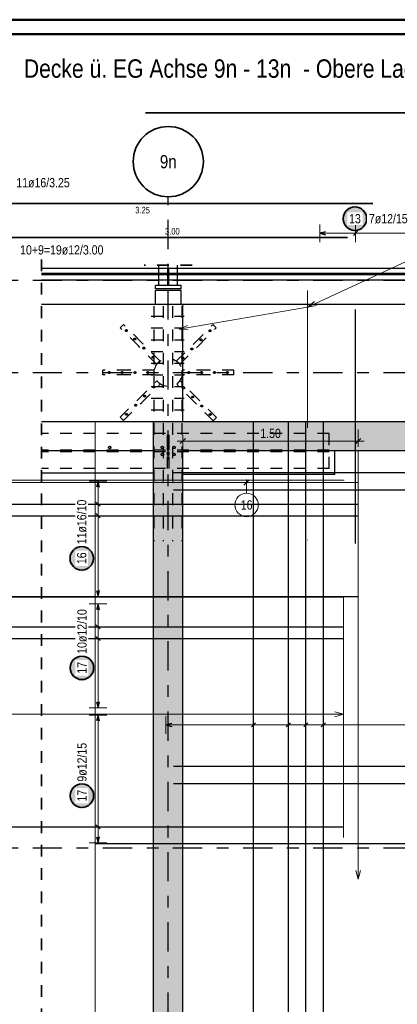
# Model space of a CAD drawing. Header units: millimetres. Extents: x -2.9 to 37.2, y -2.8 to 21.
# Tile 9 of 15: x 1.9 to 5.1, y 12.6 to 21. Entities that reach past the tile are written whole.
import ezdxf
from ezdxf.enums import TextEntityAlignment as Align

# ---------------------------------------------------------------- set-up
doc = ezdxf.new("R2010")
doc.units = ezdxf.units.MM
doc.linetypes.add('DASHDOTX2', pattern=[2, 1, -0.5, 0, -0.5])
doc.linetypes.add('HIDDEN', pattern=[0.375, 0.25, -0.125])
for name, color, linetype, lineweight in [('Achsen', 7, 'Continuous', 20), ('Mattenbewehrung', 7, 'Continuous', 20), ('Schraffuren', 7, 'Continuous', 20), ('Stabstahl', 7, 'Continuous', 20)]:
    doc.layers.add(name, color=color, linetype=linetype, lineweight=lineweight)
doc.styles.add('Arial Narrow', font='ARIALN.TTF')
doc.dimstyles.new('Arch_Strakon_dimstyle', dxfattribs={"dimtxt": 7.875, "dimasz": 1, "dimexe": 1.25, "dimexo": 0.0625, "dimgap": 1, "dimtad": 0, "dimzin": 12, "dimdsep": 46, "dimtxsty": 'Arial Narrow', "dimblk": 'Arrowhead_Tick', "dimsah": 1, "dimcen": 0, "dimse1": 1, "dimse2": 1, "dimclrd": 6, "dimclrt": 2, "dimazin": 0, "dimtfac": 1, "dimtdec": 4, "dimtmove": 0, "dimatfit": 3, "dimldrblk": 'NONE', "dimfxl": 1, "dimtvp": 1, "dimtolj": 1, "dimtzin": 0, "dimlwd": 13, "dimarcsym": 2})

# ---------------------------------------------------------------- blocks, each defined once
blk = doc.blocks.new('Arrowhead_Tick')
at = {"color": 0, "linetype": 'Continuous', "lineweight": -2}
for p, q in [((0, 10), (0, -5)), ((-1, 0), (0, 0)), ((5, 0), (0, 0))]:
    blk.add_line(p, q, dxfattribs=at)
at = {"color": 2, "linetype": 'Continuous', "lineweight": 35}
blk.add_line((2.21, 2.21), (-2.21, -2.21), dxfattribs=at)
blk = doc.blocks.new('*D13')
at = {"layer": 'Achsen', "color": 6, "linetype": 'Continuous', "lineweight": 13}
blk.add_line((3.3109, 17.425), (4.7909, 17.425), dxfattribs=at)
at = {"layer": 'Defpoints', "color": 0}
for p in [(4.8009, 17.425), (3.3009, 17.3404), (4.8009, 17.0704)]:
    blk.add_point(p, dxfattribs=at)
at = {"layer": 'Achsen', "color": 6, "lineweight": 13, "xscale": 0.01, "yscale": 0.01, "zscale": 0.01}
blk.add_blockref('Arrowhead_Tick', (4.8009, 17.425), dxfattribs=at)
at = {"layer": 'Achsen', "color": 6, "lineweight": 13, "xscale": 0.01, "yscale": 0.01, "zscale": 0.01, "rotation": 180}
blk.add_blockref('Arrowhead_Tick', (3.3009, 17.425), dxfattribs=at)
at = {"layer": 'Achsen', "color": 2, "lineweight": -2, "insert": (4.0509, 17.4902), "char_height": 0.07875, "attachment_point": 5, "style": 'Arial Narrow'}
blk.add_mtext('\\A1;1.50', dxfattribs=at)
blk = doc.blocks.new('_None')

msp = doc.modelspace()

# ---------------------------------------------------------------- hatches: boundary and pattern name
at = {"layer": 'Achsen', "lineweight": 25, "true_color": 0xffffff}
for points in [[(2.545516, 16.423054), (2.545449, 16.426893), (2.545248, 16.430727), (2.544913, 16.434552), (2.544445, 16.438363), (2.543845, 16.442155), (2.543112, 16.445924), (2.542248, 16.449665), (2.541254, 16.453374), (2.540132, 16.457046), (2.538882, 16.460676), (2.537506, 16.464261), (2.536006, 16.467795), (2.534383, 16.471275), (2.53264, 16.474696), (2.530778, 16.478054), (2.528801, 16.481345), (2.52671, 16.484565), (2.524508, 16.48771), (2.522197, 16.490777), (2.519781, 16.493761), (2.517262, 16.496658), (2.514643, 16.499466), (2.511928, 16.502181), (2.50912, 16.5048), (2.506222, 16.507319), (2.503238, 16.509735), (2.500172, 16.512046), (2.497027, 16.514248), (2.493807, 16.516339), (2.490516, 16.518317), (2.487158, 16.520178), (2.483736, 16.521921), (2.480257, 16.523544), (2.476722, 16.525044), (2.473138, 16.52642), (2.469508, 16.52767), (2.465836, 16.528793), (2.462127, 16.529787), (2.458386, 16.53065), (2.454617, 16.531383), (2.450825, 16.531983), (2.447014, 16.532451), (2.443189, 16.532786), (2.439355, 16.532987), (2.435516, 16.533054), (2.431677, 16.532987), (2.427842, 16.532786), (2.424018, 16.532451), (2.420207, 16.531983), (2.416414, 16.531383), (2.412645, 16.53065), (2.408904, 16.529787), (2.405196, 16.528793), (2.401524, 16.52767), (2.397893, 16.52642), (2.394309, 16.525044), (2.390775, 16.523544), (2.387295, 16.521921), (2.383874, 16.520178), (2.380516, 16.518317), (2.377225, 16.516339), (2.374004, 16.514248), (2.370859, 16.512046), (2.367793, 16.509735), (2.364809, 16.507319), (2.361911, 16.5048), (2.359103, 16.502181), (2.356388, 16.499466), (2.35377, 16.496658), (2.351251, 16.493761), (2.348834, 16.490777), (2.346524, 16.48771), (2.344322, 16.484565), (2.34223, 16.481345), (2.340253, 16.478054), (2.338391, 16.474696), (2.336648, 16.471275), (2.335026, 16.467795), (2.333525, 16.464261), (2.332149, 16.460676), (2.330899, 16.457046), (2.329777, 16.453374), (2.328783, 16.449665), (2.327919, 16.445924), (2.327187, 16.442155), (2.326586, 16.438363), (2.326118, 16.434552), (2.325784, 16.430727), (2.325583, 16.426893), (2.325516, 16.423054), (2.325583, 16.419215), (2.325784, 16.415381), (2.326118, 16.411556), (2.326586, 16.407745), (2.327187, 16.403953), (2.327919, 16.400184), (2.328783, 16.396443), (2.329777, 16.392734), (2.330899, 16.389062), (2.332149, 16.385432), (2.333525, 16.381847), (2.335026, 16.378313), (2.336648, 16.374833), (2.338391, 16.371412), (2.340253, 16.368054), (2.34223, 16.364763), (2.344322, 16.361543), (2.346524, 16.358398), (2.348834, 16.355331), (2.351251, 16.352347), (2.35377, 16.34945), (2.356388, 16.346642), (2.359103, 16.343927), (2.361911, 16.341308), (2.364809, 16.338789), (2.367793, 16.336373), (2.370859, 16.334062), (2.374004, 16.33186), (2.377225, 16.329769), (2.380516, 16.327791), (2.383874, 16.32593), (2.387295, 16.324187), (2.390775, 16.322564), (2.394309, 16.321064), (2.397893, 16.319688), (2.401524, 16.318438), (2.405196, 16.317315), (2.408904, 16.316321), (2.412645, 16.315458), (2.416414, 16.314725), (2.420207, 16.314124), (2.424018, 16.313657), (2.427842, 16.313322), (2.431677, 16.313121), (2.435516, 16.313054), (2.439355, 16.313121), (2.443189, 16.313322), (2.447014, 16.313657), (2.450825, 16.314124), (2.454617, 16.314725), (2.458386, 16.315458), (2.462127, 16.316321), (2.465836, 16.317315), (2.469508, 16.318438), (2.473138, 16.319688), (2.476722, 16.321064), (2.480257, 16.322564), (2.483736, 16.324187), (2.487158, 16.32593), (2.490516, 16.327791), (2.493807, 16.329769), (2.497027, 16.33186), (2.500172, 16.334062), (2.503238, 16.336373), (2.506222, 16.338789), (2.50912, 16.341308), (2.511928, 16.343927), (2.514643, 16.346642), (2.517262, 16.34945), (2.519781, 16.352347), (2.522197, 16.355331), (2.524508, 16.358398), (2.52671, 16.361543), (2.528801, 16.364763), (2.530778, 16.368054), (2.53264, 16.371412), (2.534383, 16.374833), (2.536006, 16.378313), (2.537506, 16.381847), (2.538882, 16.385432), (2.540132, 16.389062), (2.541254, 16.392734), (2.542248, 16.396443), (2.543112, 16.400184), (2.543845, 16.403953), (2.544445, 16.407745), (2.544913, 16.411556), (2.545248, 16.415381)], [(2.5475, 15.487234), (2.547433, 15.491073), (2.547232, 15.494907), (2.546897, 15.498732), (2.546429, 15.502543), (2.545829, 15.506336), (2.545096, 15.510105), (2.544233, 15.513846), (2.543239, 15.517554), (2.542116, 15.521226), (2.540866, 15.524856), (2.53949, 15.528441), (2.53799, 15.531975), (2.536367, 15.535455), (2.534624, 15.538876), (2.532763, 15.542234), (2.530785, 15.545525), (2.528694, 15.548745), (2.526492, 15.551891), (2.524181, 15.554957), (2.521765, 15.557941), (2.519246, 15.560839), (2.516627, 15.563647), (2.513912, 15.566362), (2.511104, 15.56898), (2.508207, 15.571499), (2.505223, 15.573915), (2.502156, 15.576226), (2.499011, 15.578428), (2.495791, 15.58052), (2.4925, 15.582497), (2.489142, 15.584358), (2.485721, 15.586102), (2.482241, 15.587724), (2.478707, 15.589224), (2.475122, 15.5906), (2.471492, 15.59185), (2.46782, 15.592973), (2.464111, 15.593967), (2.46037, 15.59483), (2.456601, 15.595563), (2.452809, 15.596164), (2.448998, 15.596632), (2.445173, 15.596966), (2.441339, 15.597167), (2.4375, 15.597234), (2.433661, 15.597167), (2.429827, 15.596966), (2.426002, 15.596632), (2.422191, 15.596164), (2.418399, 15.595563), (2.41463, 15.59483), (2.410889, 15.593967), (2.40718, 15.592973), (2.403508, 15.59185), (2.399878, 15.5906), (2.396293, 15.589224), (2.392759, 15.587724), (2.389279, 15.586102), (2.385858, 15.584358), (2.3825, 15.582497), (2.379209, 15.58052), (2.375989, 15.578428), (2.372844, 15.576226), (2.369777, 15.573915), (2.366793, 15.571499), (2.363896, 15.56898), (2.361088, 15.566362), (2.358373, 15.563647), (2.355754, 15.560839), (2.353235, 15.557941), (2.350819, 15.554957), (2.348508, 15.551891), (2.346306, 15.548745), (2.344215, 15.545525), (2.342237, 15.542234), (2.340376, 15.538876), (2.338633, 15.535455), (2.33701, 15.531975), (2.33551, 15.528441), (2.334134, 15.524856), (2.332884, 15.521226), (2.331761, 15.517554), (2.330767, 15.513846), (2.329904, 15.510105), (2.329171, 15.506336), (2.328571, 15.502543), (2.328103, 15.498732), (2.327768, 15.494907), (2.327567, 15.491073), (2.3275, 15.487234), (2.327567, 15.483395), (2.327768, 15.479561), (2.328103, 15.475736), (2.328571, 15.471925), (2.329171, 15.468133), (2.329904, 15.464364), (2.330767, 15.460623), (2.331761, 15.456914), (2.332884, 15.453242), (2.334134, 15.449612), (2.33551, 15.446028), (2.33701, 15.442493), (2.338633, 15.439013), (2.340376, 15.435592), (2.342237, 15.432234), (2.344215, 15.428943), (2.346306, 15.425723), (2.348508, 15.422578), (2.350819, 15.419511), (2.353235, 15.416528), (2.355754, 15.41363), (2.358373, 15.410822), (2.361088, 15.408107), (2.363896, 15.405488), (2.366793, 15.402969), (2.369777, 15.400553), (2.372844, 15.398242), (2.375989, 15.39604), (2.379209, 15.393949), (2.3825, 15.391971), (2.385858, 15.39011), (2.389279, 15.388367), (2.392759, 15.386744), (2.396293, 15.385244), (2.399878, 15.383868), (2.403508, 15.382618), (2.40718, 15.381495), (2.410889, 15.380502), (2.41463, 15.379638), (2.418399, 15.378905), (2.422191, 15.378305), (2.426002, 15.377837), (2.429827, 15.377502), (2.433661, 15.377301), (2.4375, 15.377234), (2.441339, 15.377301), (2.445173, 15.377502), (2.448998, 15.377837), (2.452809, 15.378305), (2.456601, 15.378905), (2.46037, 15.379638), (2.464111, 15.380502), (2.46782, 15.381495), (2.471492, 15.382618), (2.475122, 15.383868), (2.478707, 15.385244), (2.482241, 15.386744), (2.485721, 15.388367), (2.489142, 15.39011), (2.4925, 15.391971), (2.495791, 15.393949), (2.499011, 15.39604), (2.502156, 15.398242), (2.505223, 15.400553), (2.508207, 15.402969), (2.511104, 15.405488), (2.513912, 15.408107), (2.516627, 15.410822), (2.519246, 15.41363), (2.521765, 15.416528), (2.524181, 15.419511), (2.526492, 15.422578), (2.528694, 15.425723), (2.530785, 15.428943), (2.532763, 15.432234), (2.534624, 15.435592), (2.536367, 15.439013), (2.53799, 15.442493), (2.53949, 15.446028), (2.540866, 15.449612), (2.542116, 15.453242), (2.543239, 15.456914), (2.544233, 15.460623), (2.545096, 15.464364), (2.545829, 15.468133), (2.546429, 15.471925), (2.546897, 15.475736), (2.547232, 15.479561)], [(2.5475, 14.395245), (2.547433, 14.399084), (2.547232, 14.402919), (2.546897, 14.406744), (2.546429, 14.410555), (2.545829, 14.414347), (2.545096, 14.418116), (2.544233, 14.421857), (2.543239, 14.425566), (2.542116, 14.429237), (2.540866, 14.432868), (2.53949, 14.436452), (2.53799, 14.439987), (2.536367, 14.443466), (2.534624, 14.446887), (2.532763, 14.450245), (2.530785, 14.453537), (2.528694, 14.456757), (2.526492, 14.459902), (2.524181, 14.462968), (2.521765, 14.465952), (2.519246, 14.46885), (2.516627, 14.471658), (2.513912, 14.474373), (2.511104, 14.476991), (2.508207, 14.47951), (2.505223, 14.481927), (2.502156, 14.484237), (2.499011, 14.48644), (2.495791, 14.488531), (2.4925, 14.490508), (2.489142, 14.49237), (2.485721, 14.494113), (2.482241, 14.495735), (2.478707, 14.497236), (2.475122, 14.498612), (2.471492, 14.499862), (2.46782, 14.500984), (2.464111, 14.501978), (2.46037, 14.502842), (2.456601, 14.503574), (2.452809, 14.504175), (2.448998, 14.504643), (2.445173, 14.504978), (2.441339, 14.505178), (2.4375, 14.505245), (2.433661, 14.505178), (2.429827, 14.504978), (2.426002, 14.504643), (2.422191, 14.504175), (2.418399, 14.503574), (2.41463, 14.502842), (2.410889, 14.501978), (2.40718, 14.500984), (2.403508, 14.499862), (2.399878, 14.498612), (2.396293, 14.497236), (2.392759, 14.495735), (2.389279, 14.494113), (2.385858, 14.49237), (2.3825, 14.490508), (2.379209, 14.488531), (2.375989, 14.48644), (2.372844, 14.484237), (2.369777, 14.481927), (2.366793, 14.47951), (2.363896, 14.476991), (2.361088, 14.474373), (2.358373, 14.471658), (2.355754, 14.46885), (2.353235, 14.465952), (2.350819, 14.462968), (2.348508, 14.459902), (2.346306, 14.456757), (2.344215, 14.453537), (2.342237, 14.450245), (2.340376, 14.446887), (2.338633, 14.443466), (2.33701, 14.439987), (2.33551, 14.436452), (2.334134, 14.432868), (2.332884, 14.429237), (2.331761, 14.425566), (2.330767, 14.421857), (2.329904, 14.418116), (2.329171, 14.414347), (2.328571, 14.410555), (2.328103, 14.406744), (2.327768, 14.402919), (2.327567, 14.399084), (2.3275, 14.395245), (2.327567, 14.391407), (2.327768, 14.387572), (2.328103, 14.383747), (2.328571, 14.379936), (2.329171, 14.376144), (2.329904, 14.372375), (2.330767, 14.368634), (2.331761, 14.364925), (2.332884, 14.361254), (2.334134, 14.357623), (2.33551, 14.354039), (2.33701, 14.350504), (2.338633, 14.347025), (2.340376, 14.343604), (2.342237, 14.340245), (2.344215, 14.336954), (2.346306, 14.333734), (2.348508, 14.330589), (2.350819, 14.327523), (2.353235, 14.324539), (2.355754, 14.321641), (2.358373, 14.318833), (2.361088, 14.316118), (2.363896, 14.3135), (2.366793, 14.310981), (2.369777, 14.308564), (2.372844, 14.306254), (2.375989, 14.304051), (2.379209, 14.30196), (2.3825, 14.299983), (2.385858, 14.298121), (2.389279, 14.296378), (2.392759, 14.294755), (2.396293, 14.293255), (2.399878, 14.291879), (2.403508, 14.290629), (2.40718, 14.289507), (2.410889, 14.288513), (2.41463, 14.287649), (2.418399, 14.286917), (2.422191, 14.286316), (2.426002, 14.285848), (2.429827, 14.285513), (2.433661, 14.285312), (2.4375, 14.285245), (2.441339, 14.285312), (2.445173, 14.285513), (2.448998, 14.285848), (2.452809, 14.286316), (2.456601, 14.286917), (2.46037, 14.287649), (2.464111, 14.288513), (2.46782, 14.289507), (2.471492, 14.290629), (2.475122, 14.291879), (2.478707, 14.293255), (2.482241, 14.294755), (2.485721, 14.296378), (2.489142, 14.298121), (2.4925, 14.299983), (2.495791, 14.30196), (2.499011, 14.304051), (2.502156, 14.306254), (2.505223, 14.308564), (2.508207, 14.310981), (2.511104, 14.3135), (2.513912, 14.316118), (2.516627, 14.318833), (2.519246, 14.321641), (2.521765, 14.324539), (2.524181, 14.327523), (2.526492, 14.330589), (2.528694, 14.333734), (2.530785, 14.336954), (2.532763, 14.340245), (2.534624, 14.343604), (2.536367, 14.347025), (2.53799, 14.350504), (2.53949, 14.354039), (2.540866, 14.357623), (2.542116, 14.361254), (2.543239, 14.364925), (2.544233, 14.368634), (2.545096, 14.372375), (2.545829, 14.376144), (2.546429, 14.379936), (2.546897, 14.383747), (2.547232, 14.387572)]]:
    msp.add_hatch(color=7, dxfattribs=at).paths.add_polyline_path(points)
at = {"layer": 'Schraffuren', "lineweight": 25, "true_color": 0xd7ffd7}
for points in [[(3.300909, 17.590412), (3.300909, 1.430412), (3.050909, 1.430412), (3.050909, 17.590412)], [(4.600909, 17.590412), (4.600909, 17.340408), (3.300909, 17.340408), (3.300909, 17.590412)], [(16.155909, 17.340408), (4.600909, 17.340408), (4.600909, 17.590412), (16.155909, 17.590408)]]:
    msp.add_hatch(color=254, dxfattribs=at).paths.add_polyline_path(points)
at = {"layer": 'Stabstahl', "lineweight": 25, "true_color": 0xffffff}
msp.add_hatch(color=7, dxfattribs=at).paths.add_polyline_path([(4.882166, 19.325), (4.882099, 19.328839), (4.881898, 19.332673), (4.881563, 19.336498), (4.881096, 19.340309), (4.880495, 19.344101), (4.879762, 19.34787), (4.878899, 19.351611), (4.877905, 19.35532), (4.876782, 19.358992), (4.875532, 19.362622), (4.874156, 19.366207), (4.872656, 19.369741), (4.871033, 19.373221), (4.86929, 19.376642), (4.867429, 19.38), (4.865451, 19.383291), (4.86336, 19.386511), (4.861158, 19.389656), (4.858847, 19.392723), (4.856431, 19.395707), (4.853912, 19.398604), (4.851293, 19.401412), (4.848579, 19.404127), (4.84577, 19.406746), (4.842873, 19.409265), (4.839889, 19.411681), (4.836822, 19.413992), (4.833677, 19.416194), (4.830457, 19.418285), (4.827166, 19.420263), (4.823808, 19.422124), (4.820387, 19.423867), (4.816907, 19.42549), (4.813373, 19.42699), (4.809788, 19.428366), (4.806158, 19.429616), (4.802486, 19.430739), (4.798777, 19.431733), (4.795036, 19.432596), (4.791267, 19.433329), (4.787475, 19.433929), (4.783664, 19.434397), (4.779839, 19.434732), (4.776005, 19.434933), (4.772166, 19.435), (4.768327, 19.434933), (4.764493, 19.434732), (4.760668, 19.434397), (4.756857, 19.433929), (4.753065, 19.433329), (4.749296, 19.432596), (4.745555, 19.431733), (4.741846, 19.430739), (4.738174, 19.429616), (4.734544, 19.428366), (4.730959, 19.42699), (4.727425, 19.42549), (4.723945, 19.423867), (4.720524, 19.422124), (4.717166, 19.420263), (4.713875, 19.418285), (4.710655, 19.416194), (4.70751, 19.413992), (4.704443, 19.411681), (4.701459, 19.409265), (4.698562, 19.406746), (4.695754, 19.404127), (4.693039, 19.401412), (4.69042, 19.398604), (4.687901, 19.395707), (4.685485, 19.392723), (4.683174, 19.389656), (4.680972, 19.386511), (4.678881, 19.383291), (4.676903, 19.38), (4.675042, 19.376642), (4.673299, 19.373221), (4.671676, 19.369741), (4.670176, 19.366207), (4.6688, 19.362622), (4.66755, 19.358992), (4.666427, 19.35532), (4.665434, 19.351611), (4.66457, 19.34787), (4.663837, 19.344101), (4.663237, 19.340309), (4.662769, 19.336498), (4.662434, 19.332673), (4.662233, 19.328839), (4.662166, 19.325), (4.662233, 19.321161), (4.662434, 19.317327), (4.662769, 19.313502), (4.663237, 19.309691), (4.663837, 19.305899), (4.66457, 19.30213), (4.665434, 19.298389), (4.666427, 19.29468), (4.66755, 19.291008), (4.6688, 19.287378), (4.670176, 19.283793), (4.671676, 19.280259), (4.673299, 19.276779), (4.675042, 19.273358), (4.676903, 19.27), (4.678881, 19.266709), (4.680972, 19.263489), (4.683174, 19.260344), (4.685485, 19.257277), (4.687901, 19.254293), (4.69042, 19.251396), (4.693039, 19.248588), (4.695754, 19.245873), (4.698562, 19.243254), (4.701459, 19.240735), (4.704443, 19.238319), (4.70751, 19.236008), (4.710655, 19.233806), (4.713875, 19.231715), (4.717166, 19.229737), (4.720524, 19.227876), (4.723945, 19.226133), (4.727425, 19.22451), (4.730959, 19.22301), (4.734544, 19.221634), (4.738174, 19.220384), (4.741846, 19.219261), (4.745555, 19.218267), (4.749296, 19.217404), (4.753065, 19.216671), (4.756857, 19.216071), (4.760668, 19.215603), (4.764493, 19.215268), (4.768327, 19.215067), (4.772166, 19.215), (4.776005, 19.215067), (4.779839, 19.215268), (4.783664, 19.215603), (4.787475, 19.216071), (4.791267, 19.216671), (4.795036, 19.217404), (4.798777, 19.218267), (4.802486, 19.219261), (4.806158, 19.220384), (4.809788, 19.221634), (4.813373, 19.22301), (4.816907, 19.22451), (4.820387, 19.226133), (4.823808, 19.227876), (4.827166, 19.229737), (4.830457, 19.231715), (4.833677, 19.233806), (4.836822, 19.236008), (4.839889, 19.238319), (4.842873, 19.240735), (4.84577, 19.243254), (4.848579, 19.245873), (4.851293, 19.248588), (4.853912, 19.251396), (4.856431, 19.254293), (4.858847, 19.257277), (4.861158, 19.260344), (4.86336, 19.263489), (4.865451, 19.266709), (4.867429, 19.27), (4.86929, 19.273358), (4.871033, 19.276779), (4.872656, 19.280259), (4.874156, 19.283793), (4.875532, 19.287378), (4.876782, 19.291008), (4.877905, 19.29468), (4.878899, 19.298389), (4.879762, 19.30213), (4.880495, 19.305899), (4.881096, 19.309691), (4.881563, 19.313502), (4.881898, 19.317327)])

# ---------------------------------------------------------------- linework, layer by layer
at = {"color": 4, "linetype": 'Continuous', "lineweight": 50}
for p, q in [((36.25, 21.025), (0, 21.025)), ((36.125, 20.9), (0.5, 20.9))]:
    msp.add_line(p, q, dxfattribs=at)
at = {"color": 2, "linetype": 'HIDDEN', "lineweight": 35, "ltscale": 0.25}
for p, q in [((2.09313, 0.676291), (2.09313, 19.025412)), ((3.380958, 18.929084), (2.970958, 18.929084))]:
    msp.add_line(p, q, dxfattribs=at)
at = {"color": 3, "linetype": 'Continuous', "lineweight": 25}
for p, q in [((3.095958, 18.755412), (3.095958, 18.929084)), ((3.255958, 18.755412), (3.255958, 18.929084)), ((3.095958, 18.900412), (2.09313, 18.900412)), ((3.095958, 18.855912), (2.09313, 18.855912)), ((3.095958, 18.844912), (2.09313, 18.844912)), ((5.39596, 18.900412), (3.255958, 18.900412)), ((5.39596, 18.855912), (3.255958, 18.855912)), ((5.39596, 18.844912), (3.255958, 18.844912)), ((3.095958, 18.800412), (2.09313, 18.800412)), ((5.39596, 18.800412), (3.255958, 18.800412)), ((3.065958, 18.725412), (3.065958, 18.755412)), ((3.095958, 18.755412), (3.065958, 18.755412)), ((3.285958, 18.725412), (3.065958, 18.725412)), ((3.065958, 18.590412), (3.065958, 18.710412)), ((3.285958, 18.710412), (3.065958, 18.710412)), ((3.255958, 18.755412), (3.095958, 18.755412)), ((3.285958, 18.755412), (3.255958, 18.755412)), ((3.285958, 18.725412), (3.285958, 18.755412)), ((3.285958, 18.590412), (3.285958, 18.710412)), ((3.300909, 18.590411), (2.09313, 18.590411)), ((3.300909, 17.590408), (3.300909, 18.590412)), ((16.526264, 18.590411), (3.300909, 18.590411)), ((3.050909, 17.590412), (2.09313, 17.590411)), ((3.050909, 17.340408), (2.09313, 17.340408)), ((4.600907, 17.140408), (4.600907, 17.340408)), ((3.050909, 17.150408), (2.09313, 17.150408)), ((4.600907, 17.140408), (3.300909, 17.140408))]:
    msp.add_line(p, q, dxfattribs=at)
at = {"color": 3, "linetype": 'HIDDEN', "lineweight": 25, "ltscale": 0.25}
for p, q in [((3.172208, 18.755412), (3.172208, 18.929084)), ((3.179708, 18.755412), (3.179708, 18.929084)), ((3.172772, 18.900412), (3.095958, 18.900412)), ((3.172772, 18.855912), (3.095958, 18.855912)), ((3.172772, 18.844912), (3.095958, 18.844912)), ((3.172772, 18.855912), (3.172772, 18.900412)), ((3.172772, 18.844912), (3.172772, 18.855912)), ((3.172772, 18.800412), (3.172772, 18.844912)), ((3.179873, 18.855912), (3.179873, 18.900412)), ((3.255958, 18.900412), (3.179873, 18.900412)), ((3.179873, 18.844912), (3.179873, 18.855912)), ((3.255958, 18.855912), (3.179873, 18.855912)), ((3.179873, 18.800412), (3.179873, 18.844912)), ((3.255958, 18.844912), (3.179873, 18.844912)), ((3.172772, 18.800412), (3.095958, 18.800412)), ((3.255958, 18.800412), (3.179873, 18.800412)), ((3.051395, 18.57866), (3.051395, 16.570161)), ((3.131395, 18.57866), (3.131395, 16.570161)), ((3.211395, 18.57866), (3.211395, 16.570161)), ((3.291395, 18.57866), (3.291395, 16.570161)), ((3.029265, 18.491193), (3.31173, 18.491193)), ((2.764422, 18.39366), (2.792706, 18.421944)), ((2.919986, 18.238097), (2.764422, 18.39366)), ((2.94827, 18.266381), (2.792706, 18.421944)), ((3.029265, 18.391193), (3.31173, 18.391193)), ((3.402232, 18.264967), (3.557796, 18.42053)), ((3.430517, 18.236682), (3.58608, 18.392246)), ((3.58608, 18.392246), (3.557796, 18.42053)), ((3.103833, 18.110817), (2.94827, 18.266381)), ((3.029265, 18.291193), (3.31173, 18.291193)), ((3.246669, 18.109403), (3.402232, 18.264967)), ((3.075549, 18.082533), (2.919986, 18.238097)), ((3.029265, 18.191193), (3.31173, 18.191193)), ((3.274953, 18.081119), (3.430517, 18.236682)), ((3.029265, 18.091193), (3.31173, 18.091193)), ((3.075549, 18.082533), (3.103833, 18.110817)), ((3.274953, 18.081119), (3.246669, 18.109403)), ((2.615958, 17.990408), (2.615958, 18.030408)), ((2.835958, 18.030408), (2.615958, 18.030408)), ((3.055958, 18.030408), (2.835958, 18.030408)), ((3.055958, 17.990408), (3.055958, 18.030408)), ((3.295958, 17.990408), (3.295958, 18.030408)), ((3.515958, 18.030408), (3.295958, 18.030408)), ((3.735958, 18.030408), (3.515958, 18.030408)), ((3.735958, 17.990408), (3.735958, 18.030408)), ((2.835958, 17.990408), (2.615958, 17.990408)), ((3.055958, 17.990408), (2.835958, 17.990408)), ((2.9214, 17.784134), (3.076963, 17.939698)), ((3.029265, 17.991193), (3.31173, 17.991193)), ((3.105248, 17.911413), (3.076963, 17.939698)), ((3.248083, 17.909999), (3.276367, 17.938283)), ((3.431931, 17.78272), (3.276367, 17.938283)), ((3.515958, 17.990408), (3.295958, 17.990408)), ((3.735958, 17.990408), (3.515958, 17.990408)), ((2.949684, 17.75585), (3.105248, 17.911413)), ((3.029265, 17.891193), (3.31173, 17.891193)), ((3.403647, 17.754436), (3.248083, 17.909999)), ((2.765836, 17.628571), (2.9214, 17.784134)), ((2.794121, 17.600286), (2.949684, 17.75585)), ((3.029265, 17.791193), (3.31173, 17.791193)), ((3.55921, 17.598872), (3.403647, 17.754436)), ((3.587494, 17.627156), (3.431931, 17.78272)), ((3.029265, 17.691193), (3.31173, 17.691193)), ((2.794121, 17.600286), (2.765836, 17.628571)), ((3.55921, 17.598872), (3.587494, 17.627156)), ((4.550907, 17.490408), (2.09313, 17.490408)), ((3.168031, 17.377408), (3.168031, 17.490408)), ((3.183031, 17.377408), (3.183031, 17.490408)), ((4.550907, 17.190408), (4.550907, 17.490408)), ((4.550907, 17.347408), (2.09313, 17.347408)), ((4.550907, 17.333408), (2.09313, 17.333408)), ((3.168031, 17.347408), (3.168031, 17.377408)), ((3.183031, 17.377408), (3.168031, 17.377408)), ((3.168031, 17.303408), (3.168031, 17.333408)), ((3.183031, 17.347408), (3.183031, 17.377408)), ((3.183031, 17.303408), (3.183031, 17.333408)), ((3.168031, 17.190408), (3.168031, 17.303408)), ((3.183031, 17.303408), (3.168031, 17.303408)), ((3.183031, 17.190408), (3.183031, 17.303408)), ((4.550907, 17.190408), (2.09313, 17.190408))]:
    msp.add_line(p, q, dxfattribs=at)
for centre, radius in [((2.817455, 18.368911), 0.008), ((3.533047, 18.367497), 0.008), ((2.88958, 18.296786), 0.008), ((3.455265, 18.289715), 0.008), ((2.967362, 18.219005), 0.008), ((3.377484, 18.211934), 0.008), ((3.045143, 18.141223), 0.008), ((3.175958, 18.010408), 0.12), ((3.299702, 18.134152), 0.008), ((2.670958, 18.010408), 0.008), ((2.780958, 18.010408), 0.008), ((2.890958, 18.010408), 0.008), ((3.000958, 18.010408), 0.008), ((3.350958, 18.010408), 0.008), ((3.460958, 18.010408), 0.008), ((3.570958, 18.010408), 0.008), ((3.680958, 18.010408), 0.008), ((3.052215, 17.886665), 0.008), ((3.306773, 17.879593), 0.008), ((2.974433, 17.808883), 0.008), ((3.384555, 17.801812), 0.008), ((2.896651, 17.731101), 0.008), ((3.462336, 17.72403), 0.008), ((2.818869, 17.653319), 0.008), ((3.534461, 17.651905), 0.008), ((2.675518, 17.370408), 0.01), ((3.125531, 17.370408), 0.01), ((3.225531, 17.370408), 0.01), ((3.125531, 17.310408), 0.01), ((3.225531, 17.310408), 0.01)]:
    msp.add_circle(centre, radius, dxfattribs=at)
at = {"layer": 'Achsen', "color": 2, "linetype": 'Continuous', "lineweight": 35}
for p, q in [((10.181732, 20.228162), (2.981719, 20.228162)), ((4.925958, 19.454244), (1.675958, 19.454244)), ((1.709818, 19.164102), (4.709818, 19.164102))]:
    msp.add_line(p, q, dxfattribs=at)
at = {"layer": 'Achsen', "color": 5, "linetype": 'Continuous', "lineweight": 18}
for p, q in [((6.613436, 19.605185), (4.36596, 18.569003)), ((4.36596, 18.569003), (4.425656, 18.618655)), ((4.36596, 18.569003), (3.26849, 18.381234)), ((4.442484, 18.582155), (4.36596, 18.569003)), ((3.26849, 18.381234), (3.339027, 18.413691)), ((3.345805, 18.374074), (3.26849, 18.381234)), ((2.65, 17.082408), (2.5, 17.082408)), ((2.575, 17.082408), (2.575, 16.098416)), ((2.65, 16.88561), (2.5, 16.88561)), ((2.65, 16.78721), (2.5, 16.78721)), ((2.5, 16.098416), (2.65, 16.098416)), ((2.65, 16.034415), (2.5, 16.034415)), ((2.575, 16.034415), (2.575, 15.146416)), ((2.65, 15.837082), (2.5, 15.837082)), ((2.65, 15.738415), (2.5, 15.738415)), ((2.5, 15.146416), (2.65, 15.146416)), ((2.65, 15.084415), (2.5, 15.084415)), ((2.575, 15.084415), (2.575, 13.993575)), ((3.155909, 15.075), (3.155909, 14.925)), ((3.904046, 15.075), (3.904046, 14.925)), ((4.203301, 15.075), (4.203301, 14.925)), ((4.352928, 15.075), (4.352928, 14.925)), ((4.502556, 15.075), (4.502556, 14.925)), ((3.155909, 15), (17.071255, 15)), ((2.65, 14.12993), (2.5, 14.12993)), ((2.5, 13.993575), (2.65, 13.993575))]:
    msp.add_line(p, q, dxfattribs=at)
at = {"layer": 'Achsen', "color": 3, "linetype": 'DASHDOTX2', "lineweight": 25, "ltscale": 0.25}
for p, q in [((3.175958, 0.464156), (3.175958, 19.512151)), ((1.416311, 18.800415), (18.014773, 18.800415)), ((1.416311, 18.010415), (18.014773, 18.010415)), ((1.416311, 13.950415), (18.014773, 13.950415))]:
    msp.add_line(p, q, dxfattribs=at)
at = {"layer": 'Achsen', "color": 9, "linetype": 'Continuous', "lineweight": 0}
for p, q in [((4.36596, 18.569003), (4.36596, 18.710412)), ((4.36596, 17.53729), (4.36596, 18.569003)), ((2.550903, 1.430408), (2.550903, 17.590408)), ((4.800903, 17.340408), (4.800903, 13.681464)), ((1.675958, 17.090415), (4.675958, 17.090415)), ((1.675958, 16.090415), (4.675958, 16.090415)), ((4.675958, 16.090415), (4.675958, 14.037574)), ((1.675958, 15.090415), (4.675958, 15.090415)), ((4.600958, 15.110511), (4.675958, 15.090415)), ((4.675958, 15.090415), (4.600958, 15.070319)), ((4.800903, 13.681464), (4.780807, 13.756464)), ((4.820999, 13.756464), (4.800903, 13.681464))]:
    msp.add_line(p, q, dxfattribs=at)
at = {"layer": 'Achsen', "color": 3, "linetype": 'Continuous', "lineweight": 25}
for p, q in [((3.904046, 11.360398), (3.904046, 17.590411)), ((4.203301, 11.360398), (4.203301, 17.590411)), ((4.352928, 11.360398), (4.352928, 17.590411)), ((4.502556, 11.360398), (4.502556, 17.590411)), ((2.575, 17.082408), (2.561603, 17.032408)), ((2.588397, 17.032408), (2.575, 17.082408)), ((3.220439, 17.15696), (10.420452, 17.15696)), ((3.220439, 17.009268), (10.420452, 17.009268)), ((1.550903, 16.88561), (4.800903, 16.88561)), ((2.592678, 16.867932), (2.557322, 16.903287)), ((1.550903, 16.78721), (4.800903, 16.78721)), ((2.592678, 16.769533), (2.557322, 16.804888)), ((1.550903, 16.098416), (4.800903, 16.098416)), ((2.561603, 16.148416), (2.575, 16.098416)), ((2.575, 16.098416), (2.588397, 16.148416)), ((2.575, 16.034415), (2.561603, 15.984415)), ((2.588397, 15.984415), (2.575, 16.034415)), ((1.675958, 15.837082), (4.675958, 15.837082)), ((2.592678, 15.819404), (2.557322, 15.854759)), ((1.675958, 15.738415), (4.675958, 15.738415)), ((2.592678, 15.720737), (2.557322, 15.756093)), ((2.561603, 15.196416), (2.575, 15.146416)), ((2.575, 15.146416), (2.588397, 15.196416)), ((2.575, 15.084415), (2.561603, 15.034415)), ((2.588397, 15.034415), (2.575, 15.084415)), ((3.205909, 15.013397), (3.155909, 15)), ((3.155909, 15), (3.205909, 14.986603)), ((3.921724, 15.017678), (3.886369, 14.982322)), ((4.220979, 15.017678), (4.185623, 14.982322)), ((4.370606, 15.017678), (4.335251, 14.982322)), ((4.520233, 15.017678), (4.484878, 14.982322)), ((3.220439, 14.646188), (10.420452, 14.646188)), ((3.220439, 14.498496), (10.420452, 14.498496)), ((2.592678, 14.112252), (2.557322, 14.147607)), ((1.675958, 14.12993), (4.675958, 14.12993)), ((2.550452, 13.986499), (10.400452, 13.986499)), ((2.561603, 14.043575), (2.575, 13.993575)), ((2.575, 13.993575), (2.588397, 14.043575))]:
    msp.add_line(p, q, dxfattribs=at)
at = {"layer": 'Achsen', "color": 2, "linetype": 'Continuous', "lineweight": 35}
for centre, radius in [((3.17592, 19.812151), 0.3), ((2.435516, 16.423054), 0.1), ((2.4375, 15.487234), 0.1), ((2.4375, 14.395245), 0.1)]:
    msp.add_circle(centre, radius, dxfattribs=at)
at = {"layer": 'Achsen', "color": 9, "linetype": 'Continuous', "lineweight": 0}
for centre in [(4.677303, 17.090415), (4.800903, 17.070415), (4.36596, 16.578335)]:
    msp.add_circle(centre, 0.00111, dxfattribs=at)
at = {"layer": 'Mattenbewehrung', "color": 3, "linetype": 'Continuous', "lineweight": 25}
for p, q in [((3.050903, 3.880408), (3.050903, 17.590408)), ((3.300909, 17.590412), (3.050909, 17.590412)), ((4.600909, 17.590412), (3.300909, 17.590412)), ((16.155909, 17.590416), (4.600909, 17.590412)), ((3.300909, 5.480414), (3.300909, 17.340408)), ((4.600909, 17.340408), (3.300909, 17.340408)), ((16.155909, 17.340408), (4.600909, 17.340408))]:
    msp.add_line(p, q, dxfattribs=at)
at = {"layer": 'Stabstahl', "color": 5, "linetype": 'Continuous', "lineweight": 18}
for p, q in [((4.47196, 19.275), (4.47196, 19.125)), ((4.77796, 19.275), (4.77796, 19.125)), ((4.47196, 19.2), (5.389959, 19.2))]:
    msp.add_line(p, q, dxfattribs=at)
at = {"layer": 'Stabstahl', "color": 3, "linetype": 'Continuous', "lineweight": 25}
for p, q in [((4.52196, 19.213397), (4.47196, 19.2)), ((4.47196, 19.2), (4.52196, 19.186603)), ((4.795637, 19.217678), (4.760282, 19.182322)), ((4.77796, 16.549496), (4.77796, 18.549003))]:
    msp.add_line(p, q, dxfattribs=at)
at = {"layer": 'Stabstahl', "color": 9, "linetype": 'Continuous', "lineweight": 0}
for p, q in [((3.867773, 17.092512), (3.823579, 17.048318)), ((3.845676, 16.979578), (3.845676, 17.095415)), ((4.800903, 17.070415), (1.550903, 17.070415))]:
    msp.add_line(p, q, dxfattribs=at)
at = {"layer": 'Stabstahl', "color": 2, "linetype": 'Continuous', "lineweight": 35}
msp.add_circle((4.772166, 19.325), 0.1, dxfattribs=at)
at = {"layer": 'Stabstahl', "color": 9, "linetype": 'Continuous', "lineweight": 0}
msp.add_circle((3.845676, 16.879578), 0.1, dxfattribs=at)

# ---------------------------------------------------------------- texts
at = {"color": 1, "lineweight": 70, "style": 'Arial Narrow'}
msp.add_text('Decke ü. EG Achse 9n - 13n  - Obere Lage -   M. 1:25', height=0.1575, dxfattribs=at).set_placement((1.941129, 20.528755))
at = {"layer": 'Achsen', "color": 4, "lineweight": 50, "style": 'Arial Narrow'}
msp.add_text('9n', height=0.1125, dxfattribs=at).set_placement((3.17592, 19.812151), align=Align.MIDDLE_CENTER)
at = {"layer": 'Achsen', "color": 2, "lineweight": 35, "char_height": 0.07875, "attachment_point": 1, "line_spacing_factor": 0.9, "style": 'Arial Narrow'}
for s, insert in [('11ø16/3.25', (1.876462, 19.671888)), ('10+9=19ø12/3.00', (1.909046, 19.097699))]:
    msp.add_mtext(s, dxfattribs=dict(at, insert=insert))
at = {"layer": 'Achsen', "color": 3, "lineweight": 25, "char_height": 0.05625, "attachment_point": 1, "line_spacing_factor": 0.9, "style": 'Arial Narrow'}
for s, insert in [('3.25', (2.893295, 19.426137)), ('3.00', (3.147943, 19.245352))]:
    msp.add_mtext(s, dxfattribs=dict(at, insert=insert))
at = {"layer": 'Stabstahl', "color": 9, "lineweight": 0, "insert": (3.796064, 16.918953), "char_height": 0.07875, "attachment_point": 1, "line_spacing_factor": 0.9, "style": 'Arial Narrow'}
msp.add_mtext('16', dxfattribs=at)

# ---------------------------------------------------------------- dimensions: what is measured, and where the dimension line sits
at = {"layer": 'Achsen', "lineweight": -2}
dim = msp.add_linear_dim(base=(4.800903, 17.425), p1=(3.300909, 17.340408), p2=(4.800903, 17.070415), text='1.50', dimstyle='Arch_Strakon_dimstyle', override={"dimscale": 0.01, "dimtxt": 7.875, "dimasz": 1, "dimgap": 2.5, "dimtad": 1, "dimjust": 0, "dimtih": 0, "dimtoh": 0, "dimdec": 5, "dimdsep": 46, "dimtxsty": 'Arial Narrow', "dimclrd": 6, "dimclrt": 2, "dimtix": 1, "dimtofl": 255, "dimtmove": 0, "dimatfit": 2, "dimfxl": 0, "dimfxlon": 0, "dimtvp": 31.746032, "dimlwd": 13}, dxfattribs=at)
dim.commit()
dim.dimension.update_dxf_attribs({"geometry": '*D13', "text_midpoint": (4.050906, 17.425), "dimtype": 160})

# ---------------------------------------------------------------- next in the draw order: texts
at = {"layer": 'Achsen', "color": 2, "lineweight": 35, "char_height": 0.07875, "attachment_point": 1, "rotation": 90, "line_spacing_factor": 0.9, "style": 'Arial Narrow', "bg_fill": 3, "box_fill_scale": 1.2, "bg_fill_color": 256, "bg_fill_true_color": 13158600, "bg_fill_transparency": 0}
for s, insert in [('11ø16/10', (2.396141, 16.543054)), ('16', (2.396141, 16.373441)), ('10ø12/10', (2.398125, 15.607234)), ('17', (2.398125, 15.437622)), ('9ø12/15', (2.398125, 14.515245)), ('17', (2.398125, 14.345633))]:
    msp.add_mtext(s, dxfattribs=dict(at, insert=insert))
at = {"layer": 'Stabstahl', "color": 2, "lineweight": 35, "char_height": 0.07875, "attachment_point": 1, "line_spacing_factor": 0.9, "style": 'Arial Narrow', "bg_fill": 3, "box_fill_scale": 1.2, "bg_fill_color": 256, "bg_fill_true_color": 13158600, "bg_fill_transparency": 0}
for s, insert in [('13', (4.722554, 19.364375)), ('7ø12/15', (4.892166, 19.364375))]:
    msp.add_mtext(s, dxfattribs=dict(at, insert=insert))

doc.saveas('drawing.dxf')
